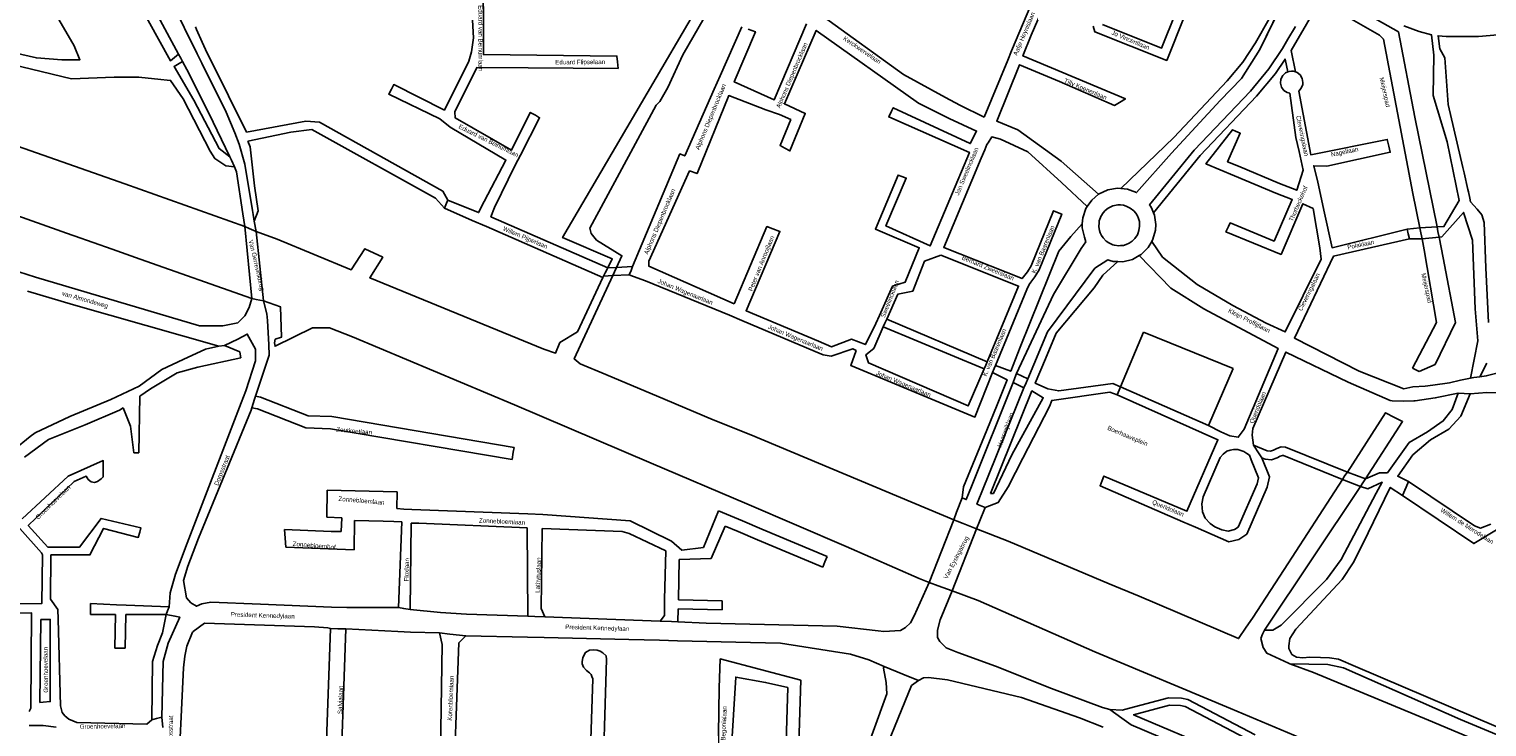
# Model space of a CAD drawing. Header units: metres. Extents: x 89872 to 99175, y 455036 to 468911.
# Tile 141 of 196: x 92018 to 92831, y 467279 to 467668. Entities that reach past the tile are written whole.
import ezdxf

# ---------------------------------------------------------------- set-up
doc = ezdxf.new("R2010")
doc.units = ezdxf.units.M
doc.layers.add('STRNM', color=7, linetype='Continuous')
doc.layers.add('Wegdeel doorgaand', color=1, linetype='Continuous')
doc.layers.add('Waterdeel', color=7, linetype='Continuous', true_color=0x00aaff)
doc.layers.add('Wegdeel', color=7, linetype='Continuous', true_color=0x9a9a9a)

msp = doc.modelspace()

# ---------------------------------------------------------------- linework, layer by layer
at = {"layer": 'Waterdeel', "lineweight": -3}
for p, q in [((92750.84, 467684.36), (92781.89, 467666.93)), ((92771.28, 467665.04), (92747.81, 467678.3)), ((92773.56, 467662.76), (92771.28, 467665.04)), ((92789.84, 467576.77), (92773.56, 467662.76)), ((92781.89, 467666.93), (92790.98, 467619.2)), ((92790.98, 467619.2), (92803.39, 467558)), ((92793.78, 467557.49), (92789.84, 467576.77)), ((92794.35, 467554.73), (92793.78, 467557.49)), ((92803.39, 467558), (92803.89, 467555.5)), ((92795.04, 467551.33), (92794.35, 467554.73)), ((92796.28, 467545.32), (92795.04, 467551.33)), ((92803.89, 467555.5), (92804.53, 467552.35)), ((92804.53, 467552.35), (92806.88, 467540.77)), ((92803.09, 467504.78), (92796.28, 467545.32)), ((92806.88, 467540.77), (92813.7, 467504.78)), ((92789.81, 467479.33), (92803.09, 467504.78)), ((92813.7, 467504.78), (92802.34, 467481.29)), ((92124.1, 467491.58), (92127.24, 467491.96)), ((92127.24, 467491.96), (92135.73, 467488.3)), ((92092.21, 467478.46), (92104.14, 467484.13)), ((92104.14, 467484.13), (92116.65, 467489.79)), ((92136.32, 467485.02), (92112.43, 467479.79)), ((92116.65, 467489.79), (92124.1, 467491.58)), ((92135.73, 467488.3), (92135.97, 467486.99)), ((92135.97, 467486.99), (92136.32, 467485.02)), ((92079.7, 467469.22), (92092.21, 467478.46)), ((92100.86, 467476.67), (92085.96, 467467.73)), ((92112.43, 467479.79), (92100.86, 467476.67)), ((92793.49, 467477.49), (92789.81, 467479.33)), ((92802.34, 467481.29), (92793.49, 467477.49)), ((92063.9, 467461.76), (92079.7, 467469.22)), ((92085.96, 467467.73), (92079.97, 467463.6)), ((92040.96, 467452.22), (92063.9, 467461.76)), ((92079.97, 467463.6), (92079.49, 467432.08)), ((92021.58, 467443.28), (92040.96, 467452.22)), ((92068.67, 467455.8), (92049.6, 467447.75)), ((92070.68, 467457.19), (92068.67, 467455.8)), ((92074.72, 467446.9), (92070.68, 467457.19)), ((92018.86, 467441.1), (92021.58, 467443.28)), ((92049.6, 467447.75), (92029.03, 467439.4)), ((92076.63, 467432.08), (92074.72, 467446.9)), ((92009.66, 467433.74), (92018.86, 467441.1)), ((92029.03, 467439.4), (92015.62, 467429.56)), ((92079.49, 467432.08), (92076.63, 467432.08))]:
    msp.add_line(p, q, dxfattribs=at)
for points in [[(91913.62, 467637.4), (92071.66, 467582.01), (92138.48, 467558.28), (92140.99, 467557.19), (92144.78, 467555.53), (92156.59, 467551.22), (92197.82, 467534.04), (92205.53, 467545.87), (92215.43, 467541.14), (92208.18, 467529.72), (92305.3, 467489.79), (92311.87, 467487.72), (92314.23, 467493.58), (92324.01, 467499.53), (92338.18, 467529.8), (92338.6, 467530.62), (92339.55, 467532.5), (92340.93, 467535.22), (92343.45, 467540.18), (92315.76, 467552.14), (92348.34, 467607.84), (92393.76, 467685.49)], [(92400.2, 467684.36), (92382.78, 467654.05), (92374.45, 467635.86), (92369.91, 467627.91), (92368.01, 467626.01), (92356.39, 467604.53), (92330.9, 467557.44), (92331.66, 467554.41), (92334.69, 467550.62), (92348.82, 467541.97), (92345.81, 467535.46), (92344.66, 467532.96), (92343.7, 467530.86), (92322.29, 467484.43), (92325.57, 467481.74), (92339.85, 467475.72), (92372.93, 467461.76), (92399.78, 467450.43), (92420.64, 467442.09), (92533.87, 467394.67), (92535.89, 467393.88), (92539.08, 467392.63), (92541.85, 467391.54), (92546.6, 467389.68), (92564.29, 467382.75), (92620.62, 467358.9), (92637.31, 467352.04), (92692.74, 467328.48), (92697.03, 467334.75), (92700.49, 467339.81), (92718.07, 467366.96), (92750.73, 467417.25), (92752.08, 467419.33), (92753.39, 467421.35), (92774.69, 467454.39), (92779.66, 467451.81), (92784.16, 467449.47), (92763.47, 467417.46), (92761.99, 467415.22), (92760.68, 467413.23), (92707.12, 467333.15), (92706.04, 467330.9), (92705.09, 467328.52), (92706.52, 467323.43), (92708.56, 467320.31), (92720.58, 467314.74), (92721.35, 467314.38), (92734.53, 467309.57), (92798.74, 467282.96), (92938.79, 467224.03)], [(92734.17, 467270.04), (92688.27, 467289.42), (92612.57, 467321.03), (92547.6, 467349.65), (92533.01, 467355.04), (92525.13, 467357.95), (92520.11, 467359.81), (92514.52, 467361.88), (92473.99, 467379.77), (92418.56, 467403.62), (92365.13, 467426.22), (92288.91, 467458.78), (92198.61, 467496.65), (92185.8, 467501.72), (92176.26, 467501.72), (92155.41, 467491.46), (92155.1, 467493.37), (92155.5, 467495.4), (92158.93, 467496.52), (92158.38, 467513.55), (92148.87, 467516.84), (92144.95, 467517.64), (92142.39, 467518.17), (92080.17, 467540.12), (92064.54, 467545.59), (92043.35, 467552.99), (92042.17, 467553.41), (91994.55, 467570.35)]]:
    msp.add_lwpolyline(points, dxfattribs=at)
at = {"layer": 'Wegdeel'}
for p, q in [((92722.13, 467692.94), (92704.57, 467656.91)), ((92109.98, 467658.71), (92099.71, 467679.53)), ((92702.08, 467660.63), (92709.72, 467674.12)), ((92111.02, 467669.62), (92111.62, 467668.23)), ((92111.62, 467668.23), (92114.71, 467661.14)), ((92111.01, 467656.63), (92109.98, 467658.71)), ((92112, 467654.61), (92111.01, 467656.63)), ((92113.47, 467651.64), (92112, 467654.61)), ((92114.71, 467661.14), (92116.53, 467656.97)), ((92116.53, 467656.97), (92117.9, 467654.25)), ((92704.57, 467656.91), (92694.44, 467640.76)), ((92695.15, 467649.99), (92702.08, 467660.63)), ((92114.59, 467649.38), (92113.47, 467651.64)), ((92128.12, 467621.96), (92114.59, 467649.38)), ((92117.9, 467654.25), (92119.34, 467651.42)), ((92119.34, 467651.42), (92139.55, 467610.97)), ((92686.45, 467639.51), (92695.15, 467649.99)), ((92656.62, 467607.92), (92686.45, 467639.51)), ((92694.44, 467640.76), (92682.54, 467628.51)), ((92132.89, 467610.61), (92128.12, 467621.96)), ((92682.54, 467628.51), (92655.38, 467599.22)), ((92139.55, 467610.97), (92172.55, 467617.05)), ((92172.55, 467617.05), (92180.15, 467616.56)), ((92180.15, 467616.56), (92249.05, 467578.05)), ((92135.38, 467604.22), (92132.89, 467610.61)), ((92164.26, 467610.96), (92140.14, 467605.93)), ((92140.14, 467605.93), (92141.6, 467602.65)), ((92175.98, 467612.39), (92164.26, 467610.96)), ((92244.88, 467574.13), (92175.98, 467612.39)), ((92627.07, 467579.48), (92656.62, 467607.92)), ((92138.52, 467593.04), (92135.38, 467604.22)), ((92141.6, 467602.65), (92143.94, 467581.05)), ((92655.38, 467599.22), (92635.84, 467577.16)), ((92142.76, 467567.29), (92138.52, 467593.04)), ((92143.94, 467581.05), (92146.07, 467567.02)), ((92249.87, 467568.48), (92244.88, 467574.13)), ((92249.05, 467578.05), (92251.76, 467572.97)), ((92630.72, 467579.12), (92627.07, 467579.48)), ((92632.34, 467578.5), (92630.72, 467579.12)), ((92635.84, 467577.16), (92632.34, 467578.5)), ((92143.17, 467564.92), (92142.76, 467567.29)), ((92143.81, 467561.17), (92143.17, 467564.92)), ((92146.07, 467567.02), (92143.81, 467561.17)), ((92251.09, 467571.38), (92249.87, 467568.48)), ((92251.76, 467572.97), (92251.09, 467571.38)), ((92338.6, 467530.62), (92339.55, 467532.5)), ((92339.55, 467532.5), (92340.93, 467535.22)), ((92340.93, 467535.22), (92345.81, 467535.46)), ((92345.81, 467535.46), (92354.8, 467535.9)), ((92353.92, 467533.8), (92352.87, 467531.3)), ((92354.8, 467535.9), (92353.92, 467533.8)), ((92343.7, 467530.86), (92338.6, 467530.62)), ((92352.87, 467531.3), (92343.7, 467530.86)), ((92494.58, 467502.25), (92495.5, 467504.3)), ((92550.9, 467478.81), (92494.58, 467502.25)), ((92495.5, 467504.3), (92496.54, 467506.6)), ((92496.54, 467506.6), (92552.56, 467482.81)), ((92626.88, 467468.89), (92639.68, 467499.42)), ((92639.68, 467499.42), (92689.67, 467479.06)), ((92551.82, 467481.03), (92550.9, 467478.81)), ((92552.56, 467482.81), (92551.82, 467481.03)), ((92689.67, 467479.06), (92675.99, 467447.24)), ((92675.99, 467447.24), (92626.88, 467468.89)), ((92142.44, 467457.19), (92143.99, 467461.91)), ((92143.99, 467461.91), (92144.57, 467463.67)), ((92144.57, 467463.67), (92147.21, 467463.16)), ((92147.21, 467463.16), (92173.91, 467452.71)), ((92145.59, 467456.67), (92142.44, 467457.19)), ((92172.52, 467445.97), (92145.59, 467456.67)), ((92173.91, 467452.71), (92187.05, 467452.27)), ((92187.05, 467452.27), (92288.69, 467435.05)), ((92186.37, 467445.51), (92172.52, 467445.97)), ((92287.56, 467428.37), (92186.37, 467445.51)), ((92288.69, 467435.05), (92288.24, 467432.37)), ((92288.24, 467432.37), (92287.56, 467428.37)), ((92672.97, 467407.52), (92682.41, 467429.4)), ((92682.41, 467429.4), (92684.07, 467431.35)), ((92684.07, 467431.35), (92686.18, 467433.03)), ((92686.18, 467433.03), (92688.12, 467433.45)), ((92688.12, 467433.45), (92689.91, 467433.84)), ((92689.91, 467433.84), (92692.38, 467433.86)), ((92692.38, 467433.86), (92695.65, 467432.88)), ((92695.65, 467432.88), (92697.28, 467431.76)), ((92697.28, 467431.76), (92698.74, 467430.76)), ((92698.74, 467430.76), (92699.78, 467428.18)), ((92699.78, 467428.18), (92703.82, 467418.17)), ((92184.31, 467396.16), (92184.45, 467411.29)), ((92184.45, 467411.29), (92223.43, 467410.33)), ((92703.13, 467414.68), (92692.59, 467390.61)), ((92703.82, 467418.17), (92703.13, 467414.68)), ((92223.43, 467410.33), (92223.38, 467400.93)), ((92672.16, 467403.51), (92672.97, 467407.52)), ((92672.62, 467399.16), (92672.16, 467403.51)), ((92192.65, 467395.87), (92184.31, 467396.16)), ((92192.35, 467388.11), (92192.65, 467395.87)), ((92199.8, 467394.38), (92199.5, 467377.98)), ((92215.66, 467393.87), (92199.8, 467394.38)), ((92223.38, 467400.93), (92227.22, 467400.64)), ((92227.22, 467400.64), (92231.69, 467400.46)), ((92231.69, 467400.46), (92296.41, 467397.95)), ((92296.41, 467397.95), (92304.75, 467397.57)), ((92304.75, 467397.57), (92353.35, 467394.09)), ((92394.41, 467379.17), (92402.66, 467399.66)), ((92402.66, 467399.66), (92416.01, 467394.05)), ((92674.17, 467395.59), (92672.62, 467399.16)), ((92676.92, 467392.66), (92674.17, 467395.59)), ((92161.06, 467384.41), (92160.76, 467389.31)), ((92160.76, 467389.31), (92186.69, 467388.11)), ((92186.69, 467388.11), (92192.35, 467388.11)), ((92221.67, 467393.68), (92215.66, 467393.87)), ((92226.05, 467393.55), (92221.67, 467393.68)), ((92224.21, 467345.72), (92226.05, 467393.55)), ((92231.39, 467392.89), (92230.83, 467344.62)), ((92235.57, 467392.89), (92231.39, 467392.89)), ((92296.06, 467390.21), (92235.57, 467392.89)), ((92296.37, 467340.97), (92296.06, 467390.21)), ((92304.41, 467389.86), (92303.82, 467345.18)), ((92348.91, 467388.14), (92304.41, 467389.86)), ((92352.89, 467387.07), (92348.91, 467388.14)), ((92373.4, 467377.33), (92352.89, 467387.07)), ((92353.35, 467394.09), (92376.43, 467382.8)), ((92406.45, 467391.2), (92398.6, 467373.04)), ((92413.61, 467388.19), (92406.45, 467391.2)), ((92424.5, 467383.61), (92413.61, 467388.19)), ((92416.01, 467394.05), (92426.9, 467389.47)), ((92426.9, 467389.47), (92463.29, 467374.17)), ((92679.52, 467390.73), (92676.92, 467392.66)), ((92683.39, 467389.13), (92679.52, 467390.73)), ((92686.96, 467388.41), (92683.39, 467389.13)), ((92690.5, 467389.21), (92686.96, 467388.41)), ((92692.59, 467390.61), (92690.5, 467389.21)), ((92161.36, 467379.47), (92161.06, 467384.41)), ((92199.5, 467377.98), (92161.36, 467379.47)), ((92376.43, 467382.8), (92382.29, 467377.82)), ((92382.29, 467377.82), (92394.41, 467379.17)), ((92460.84, 467368.33), (92424.5, 467383.61)), ((92372.58, 467350.32), (92373.4, 467377.33)), ((92380.71, 467372.61), (92380.31, 467350.11)), ((92398.6, 467373.04), (92380.71, 467372.61)), ((92462.07, 467371.27), (92460.84, 467368.33)), ((92463.29, 467374.17), (92462.07, 467371.27)), ((92052.43, 467344.64), (92052.43, 467347.95)), ((92052.43, 467347.95), (92066.95, 467347.34)), ((92066.95, 467347.34), (92072.32, 467347.11)), ((92072.32, 467347.11), (92096.29, 467346.09)), ((92096.29, 467346.09), (92095.46, 467343.93)), ((92227.2, 467345.22), (92224.21, 467345.72)), ((92372.62, 467345.3), (92372.58, 467350.32)), ((92380.31, 467350.11), (92404.81, 467349.46)), ((92404.74, 467346.95), (92404.68, 467344.44)), ((92404.81, 467349.46), (92404.74, 467346.95)), ((92052.43, 467341.93), (92052.43, 467344.64)), ((92066.37, 467341.93), (92052.43, 467341.93)), ((92066.03, 467323.16), (92066.37, 467341.93)), ((92072.12, 467341.93), (92071.78, 467323.16)), ((92094.68, 467341.89), (92072.12, 467341.93)), ((92092.55, 467331.63), (92094.68, 467341.89)), ((92095.46, 467343.93), (92094.68, 467341.89)), ((92094.68, 467341.89), (92099.52, 467340.99)), ((92102.26, 467340.48), (92095.85, 467325.93)), ((92099.52, 467340.99), (92102.26, 467340.48)), ((92230.83, 467344.62), (92227.2, 467345.22)), ((92300.3, 467340.84), (92296.37, 467340.97)), ((92305.76, 467340.64), (92300.3, 467340.84)), ((92303.82, 467345.18), (92305.76, 467340.64)), ((92370.16, 467338.18), (92372.66, 467341.3)), ((92376.57, 467337.92), (92370.16, 467338.18)), ((92372.66, 467341.3), (92372.62, 467345.3)), ((92380.1, 467337.78), (92376.57, 467337.92)), ((92380.23, 467345.1), (92380.1, 467337.78)), ((92404.68, 467344.44), (92380.23, 467345.1)), ((92089.77, 467324.66), (92092.55, 467331.63)), ((92068.91, 467323.16), (92066.03, 467323.16)), ((92071.78, 467323.16), (92068.91, 467323.16)), ((92087.08, 467315.74), (92089.77, 467324.66)), ((92095.85, 467325.93), (92092.93, 467315.58)), ((92086.66, 467283.17), (92087.08, 467315.74)), ((92092.93, 467315.58), (92092.26, 467284.63)), ((92089.21, 467283.84), (92086.66, 467283.17)), ((92092.26, 467284.63), (92089.21, 467283.84))]:
    msp.add_line(p, q, dxfattribs=at)
for points in [[(91945.92, 467669.66), (92022.32, 467652.26), (92036.53, 467651.25), (92046.56, 467651.25), (92043.38, 467659.01), (92026.29, 467688.55), (92021.68, 467696.53), (92054.17, 467713.94), (92052, 467718.98), (92045.8, 467730.34), (92028.1, 467760.92), (92026.19, 467764.21), (92024.55, 467772.18), (92011.54, 467796.55), (92056.78, 467873.95), (92057.99, 467873.1), (92058.81, 467872.52), (92057.41, 467868.91), (92059.24, 467865.44), (92022.9, 467804.26), (92019.3, 467804.35), (92015.11, 467797.28)], [(92271.5, 467708.29), (92271.57, 467654.13), (92346.05, 467653.29), (92346.35, 467650.2), (92346.72, 467646.4), (92296.49, 467646.79), (92268.01, 467647.02), (92255.75, 467622.25), (92255.93, 467618.82), (92287.26, 467600.83), (92297.68, 467621.92), (92300.59, 467620.29), (92302.95, 467618.97), (92292.29, 467598.13), (92289.34, 467592.49), (92277.7, 467568.85), (92275.75, 467563.7), (92340.93, 467535.22), (92339.55, 467532.5), (92338.6, 467530.62), (92338.18, 467529.8), (92273.26, 467558.37), (92265.42, 467561.67), (92249.87, 467568.48), (92251.09, 467571.38), (92251.76, 467572.97), (92268.91, 467566), (92271.93, 467572.16), (92284.19, 467595.31), (92252.99, 467613.76), (92247.31, 467618.29), (92218.83, 467632.11), (92220.29, 467634.94), (92221.56, 467637.41), (92249.87, 467623.23), (92263.47, 467650.57), (92264.95, 467655.72), (92266.15, 467663.52), (92265.02, 467683.22)], [(92073.14, 467694.14), (92097.05, 467650.75), (92101.57, 467654.39), (92102.82, 467652.22), (92103.88, 467650.39), (92099.09, 467647.55), (92110.15, 467628.67), (92124.16, 467601.77), (92130.23, 467597.12), (92131.08, 467595.2), (92132.71, 467591.51), (92127.93, 467592.06), (92121.8, 467596.14), (92119.23, 467600.25), (92104.09, 467629.42), (92097.12, 467639.73), (92095.18, 467639.92), (92091.76, 467640.27), (92079.49, 467641.53), (92065.65, 467641.53), (92041.89, 467640.69), (91946.41, 467663.65)], [(92739.15, 467686.09), (92722.14, 467656.39), (92724.56, 467644.46), (92723.25, 467644.89), (92722.32, 467644.85), (92721.02, 467644.8), (92720.29, 467644.49), (92718.66, 467651.66), (92713.24, 467643.59), (92702.7, 467630.88), (92671.28, 467597.88), (92645.24, 467565.95), (92644.11, 467568.61), (92643.69, 467569.59), (92643.1, 467570.34), (92667.95, 467600.82), (92699.38, 467633.83), (92709.68, 467646.26), (92717.32, 467657.62), (92720.28, 467662.7), (92724.41, 467669.77)], [(92582.71, 467677.91), (92577.03, 467665.03), (92572.48, 467653.44), (92629.65, 467629.39), (92626.41, 467627.49), (92623.58, 467625.82), (92592.78, 467639.23), (92570.54, 467648.51), (92557.88, 467616.97), (92569.72, 467612.21), (92593.86, 467594.74), (92614.65, 467576.22), (92610.81, 467572.95), (92608.29, 467569.34), (92594.07, 467582.82), (92575.14, 467599.87), (92559.99, 467607.07), (92555.1, 467608.26), (92553.02, 467604.99), (92552.42, 467604.04), (92551.14, 467601.08), (92549.11, 467596.39), (92528.3, 467546.54), (92571.98, 467529.21), (92575.03, 467533.05), (92577.09, 467536.34), (92589.43, 467567.06), (92591.78, 467566.12), (92594.12, 467565.17), (92581.62, 467534.03), (92579.17, 467530.12), (92576.9, 467527.26), (92575.86, 467525.95), (92574.71, 467523.18), (92557.22, 467480.84), (92556.47, 467479.04), (92555.57, 467476.85), (92545.66, 467451.98), (92476.5, 467480.69), (92479.41, 467489.1), (92477.54, 467490.1), (92465.56, 467485.93), (92461.13, 467486.64), (92456.6, 467488.5), (92415.8, 467505.82), (92408.88, 467508.84), (92361.95, 467527.89), (92355.37, 467530.36), (92352.87, 467531.3), (92353.92, 467533.8), (92354.8, 467535.9), (92381.22, 467598.76), (92383.92, 467597.6), (92400.36, 467634.81), (92403.69, 467642.34), (92415.72, 467669.58)], [(92419.25, 467668.35), (92423.3, 467666.93), (92411.49, 467638.89), (92433.69, 467628.89), (92451.71, 467671.31)], [(92662.64, 467675.59), (92652.7, 467650.92), (92612.56, 467666.89), (92611.65, 467669.96)], [(92616.91, 467670.86), (92649.76, 467657.78), (92657.73, 467677.57)], [(92831.22, 467482.13), (92827.27, 467474.42), (92823.99, 467473.99), (92822.07, 467473.74), (92826.19, 467494.55), (92824.68, 467512.36), (92823.16, 467550.62), (92818.12, 467566.14), (92806.12, 467552.52), (92804.53, 467552.35), (92795.04, 467551.33), (92788.07, 467551.4), (92787.39, 467554.18), (92786.78, 467556.7), (92793.78, 467557.49), (92803.39, 467558), (92807.26, 467558.2), (92815.78, 467572.77), (92809.15, 467605.56), (92801.2, 467631.32), (92801.7, 467653.86), (92800.4, 467665.09), (92793.4, 467666.97), (92784.93, 467670.28)], [(92841.6, 467665.51), (92826.62, 467664.29), (92808.55, 467664.24), (92803.97, 467664.67), (92804.93, 467657.34), (92807.71, 467652.37), (92809.61, 467626.23), (92817.86, 467591.16), (92818.52, 467588.19), (92820.57, 467578.96), (92820.88, 467577.57), (92821.66, 467574.09), (92822.12, 467572.05), (92825.75, 467567.86), (92828.45, 467564.74), (92829.7, 467560.49), (92830.63, 467535.19), (92832.18, 467504.7)], [(92841.79, 467465.23), (92831.12, 467465.72), (92821.8, 467464.97), (92818.47, 467465.15), (92815.13, 467465.33), (92802.44, 467462.65), (92791.16, 467461.06), (92790.46, 467461.03), (92784.91, 467460.82), (92778.39, 467460.97), (92777.34, 467461.22), (92753.87, 467471.44), (92719.13, 467488.2), (92700.72, 467445.69), (92700.36, 467441.82), (92700.98, 467436.35), (92704.14, 467431.57), (92705.7, 467429.21), (92709.92, 467418.75), (92708.77, 467412.91), (92697.29, 467386.68), (92692.86, 467383.72), (92687.33, 467382.47), (92668.68, 467390.56), (92661.56, 467393.65), (92615.5, 467413.65), (92616.65, 467416.56), (92617.67, 467419.12), (92663.91, 467399.45), (92681.19, 467439.35), (92624.99, 467464.31), (92626.1, 467466.99), (92626.88, 467468.89), (92675.99, 467447.24), (92682.89, 467443.82), (92687.82, 467441.59), (92692.58, 467440.77), (92695.82, 467445.18), (92714.73, 467490.32), (92673.28, 467512.43), (92654.87, 467523.94), (92637.31, 467542.06), (92638.34, 467542.63), (92640.72, 467544.97), (92642.25, 467546.48), (92644.29, 467549.98), (92650.37, 467541.19), (92669.55, 467525.92), (92689.61, 467514.21), (92708.05, 467504.4), (92718.75, 467499.48), (92738.85, 467540.15), (92737.96, 467546.45), (92734.24, 467568.25), (92728.57, 467570.97), (92716.46, 467542.67), (92685.65, 467555.25), (92687.05, 467558.27), (92687.99, 467560.31), (92712.51, 467550.13), (92722.62, 467573.25), (92713.43, 467576.88), (92690.46, 467586.48), (92674.49, 467593.28), (92689.34, 467612.26), (92691.02, 467611.49), (92693.63, 467610.29), (92686.62, 467594.3), (92692.64, 467591.91), (92715.6, 467582.31), (92725.18, 467578.52), (92728.8, 467589.64), (92726.44, 467600.12), (92724.71, 467607.83), (92721.31, 467632.59), (92719.82, 467632.95), (92717.98, 467634.21), (92716.69, 467636.03), (92716.13, 467638.19), (92716.35, 467640.41), (92717.34, 467642.41), (92718.97, 467643.94), (92720.29, 467644.49), (92721.02, 467644.8), (92722.32, 467644.85), (92723.25, 467644.89), (92724.56, 467644.46), (92725.37, 467644.19), (92727.11, 467642.79), (92728.25, 467640.87), (92728.65, 467638.68), (92728.52, 467637.41), (92727.69, 467635.34), (92726.25, 467633.77), (92732.95, 467598.28), (92775.6, 467606.86), (92776.52, 467603), (92777.32, 467599.65), (92741.98, 467592.01), (92734.66, 467592.15), (92736.99, 467582.95), (92739.01, 467573.56), (92740.33, 467567.44), (92744.86, 467546.4), (92786.78, 467556.7), (92787.39, 467554.18), (92788.07, 467551.4), (92745.72, 467541.74), (92723.9, 467496.05), (92759.93, 467477.51), (92784.91, 467467.8), (92789.94, 467468.91), (92796.8, 467469.15), (92801.04, 467469.76), (92810.41, 467471.11), (92816.54, 467472.58), (92822.07, 467473.74), (92823.99, 467473.99), (92827.27, 467474.42), (92830.88, 467474.91), (92842.03, 467477.73)], [(92896.46, 467249.95), (92816.55, 467283.33), (92751.28, 467312.05), (92742.42, 467313.92), (92721.35, 467314.38), (92720.58, 467314.74), (92708.56, 467320.31), (92706.52, 467323.43), (92705.09, 467328.52), (92706.04, 467330.9), (92707.12, 467333.15), (92711.77, 467333.15), (92716.54, 467335.93), (92741.84, 467361.41), (92749.96, 467372.52), (92769.52, 467409.58), (92772.88, 467415.65), (92764.76, 467411.91), (92760.68, 467413.23), (92750.73, 467417.25), (92717.77, 467430.54), (92717.18, 467430.6), (92716.01, 467430.18), (92714.24, 467429.17), (92711.06, 467428.09), (92707.52, 467428.45), (92705.7, 467429.21), (92704.14, 467431.57), (92700.98, 467436.35), (92708.7, 467433.15), (92710.51, 467432.97), (92712.27, 467433.56), (92714, 467434.54), (92716.55, 467435.47), (92718.92, 467435.25), (92753.39, 467421.35), (92763.47, 467417.46), (92771.4, 467420.98), (92775.75, 467420.97), (92787.95, 467437.73), (92798.17, 467443.79), (92806.88, 467449.85), (92811.8, 467456.29), (92815.13, 467465.33), (92818.47, 467465.15), (92821.8, 467464.97), (92816.72, 467452.5), (92809.91, 467445.3), (92799.68, 467439.24), (92789.84, 467430.91), (92781.53, 467418.96), (92787.55, 467416.04), (92786.18, 467412.89), (92784.21, 467408.34), (92777.36, 467412.76), (92761.89, 467380.86), (92756.64, 467370.67), (92750.43, 467361.41), (92724.66, 467333.62), (92721.32, 467328.52), (92720.84, 467324.43), (92720.84, 467322.96), (92722.4, 467319.65), (92725.03, 467318.17), (92728.59, 467317.65), (92732.47, 467318.1), (92738.48, 467317.97), (92743.46, 467317.65), (92748.44, 467316.88), (92757.89, 467312.86), (92850.33, 467273.53)], [(92014.4, 467395.19), (92039.99, 467419.11), (92059.56, 467427.68), (92059.56, 467418.65), (92058.37, 467417.49), (92056.31, 467416.04), (92054.79, 467415.41), (92052.88, 467415.87), (92051.21, 467417.26), (92050.01, 467419.11), (92043.33, 467416.1), (92017.79, 467391.56), (92028.77, 467379.52), (92046.43, 467379.52), (92058.37, 467395.49), (92080.56, 467390.17), (92079.91, 467387.72), (92079.13, 467384.84), (92059.8, 467389.93), (92052.16, 467375.11), (92030.44, 467375.11), (92030.21, 467350.34), (92034.29, 467344.71), (92034.43, 467339.29), (92035.72, 467290.99), (92036.68, 467287.28), (92038.11, 467285.43), (92040.49, 467283.58), (92044.79, 467281.72), (92083.96, 467280.68), (92086.66, 467283.17), (92089.21, 467283.84), (92092.26, 467284.63), (92092.76, 467278.8)], [(92845.52, 467394.53), (92823.98, 467381.4), (92784.21, 467408.34), (92786.18, 467412.89), (92787.55, 467416.04), (92824.26, 467391.38), (92827.57, 467390.03), (92833.38, 467392.26)], [(91984.93, 467347.86), (92025.42, 467348.02), (92025.67, 467375.16), (92025.07, 467376.26), (92013.02, 467389.93)], [(92018.2, 467287.75), (92019.16, 467289.6), (92019.64, 467342.73), (91999.25, 467342.6)], [(92183.41, 467250.65), (92186.4, 467334.09), (92190.36, 467333.97), (92194.9, 467333.83), (92191.38, 467232.66)], [(92247.2, 467230.37), (92248.68, 467325.22), (92247.13, 467331.62), (92252.9, 467330.97), (92261.78, 467329.98), (92257.92, 467326.11), (92254.44, 467229.76)], [(92331.2, 467260.96), (92332.69, 467305.92), (92332.08, 467307.37), (92331.6, 467308.34), (92330.75, 467309.43), (92329.17, 467310.65), (92327.48, 467312.47), (92326.63, 467314.29), (92326.63, 467315.74), (92326.99, 467317.8), (92327.72, 467319.38), (92328.57, 467320.71), (92329.54, 467321.32), (92330.75, 467322.05), (92333.05, 467322.17), (92334.99, 467322.05), (92336.69, 467321.44), (92338.27, 467320.47), (92339.97, 467318.77), (92340.21, 467316.71), (92337.78, 467236.06)], [(92401.93, 467223.47), (92403.05, 467300.99), (92403.65, 467317.15), (92448.6, 467305.25), (92445.95, 467222.61)], [(92480.67, 467253.57), (92496.64, 467297.7), (92496.28, 467303.86), (92494.79, 467311.91), (92495.08, 467312.95), (92505.54, 467308.62), (92514.19, 467305.04), (92510.35, 467302.24), (92489.63, 467251.75)], [(92696.16, 467253.36), (92632.86, 467280.43), (92627.65, 467284.09), (92620.92, 467288.82), (92627.81, 467288.6), (92631.84, 467289.66), (92653.74, 467295.43), (92660.9, 467295.22), (92664.38, 467294.47), (92702.05, 467274.73)], [(92033.33, 467278.95), (92026.17, 467279.88), (92018.21, 467279.92)]]:
    msp.add_lwpolyline(points, dxfattribs=at)
for points in [[(92550.89, 467619.3), (92537.27, 467626.01), (92529.32, 467630.18), (92505.85, 467643.06), (92461.11, 467675.31), (92455.57, 467678.67), (92449.59, 467682.71), (92474.76, 467741.26), (92527.71, 467717.48), (92523, 467705.67), (92576.91, 467681.75), (92566.07, 467656.19), (92564.12, 467651.04)], [(92411.51, 467515.13), (92363.85, 467536.23), (92363.85, 467538.88), (92386.57, 467589.27), (92390.73, 467587.75), (92408.39, 467631.26), (92429.03, 467623.4), (92436.63, 467620.82), (92443.01, 467617.88), (92437, 467603.41), (92439.78, 467601.93), (92442.52, 467600.47), (92451.1, 467621.31), (92439.45, 467626.71), (92457.23, 467667.63), (92514.18, 467627.15), (92531.37, 467618.46), (92546.63, 467611.53), (92543.07, 467604.56), (92500.16, 467624.5), (92499.18, 467622.51), (92497.65, 467619.41), (92542.65, 467599.59), (92520.83, 467547.48), (92496.07, 467558.64), (92507.39, 467585.28), (92505.03, 467586.16), (92502.82, 467586.99), (92490.19, 467556.84), (92514.68, 467546.4), (92506.87, 467527.22), (92499.73, 467525.07), (92492.45, 467508.64), (92490.41, 467504.2), (92484.64, 467492.41), (92476.83, 467495.43), (92465.74, 467491.17), (92458.42, 467494.38), (92418.11, 467511.32), (92436.93, 467555.55), (92432.92, 467557.03), (92429.73, 467558.2)], [(92626.88, 467468.89), (92626.1, 467466.99), (92624.99, 467464.31), (92621.01, 467465.87), (92588.55, 467461.27), (92587.26, 467457.8), (92572.43, 467429.12), (92564.16, 467413.1), (92558.75, 467404.42), (92551.46, 467401.64), (92549.48, 467402.35), (92546.83, 467403.44), (92547.52, 467405.19), (92549.89, 467411.14), (92573, 467468.26), (92570.08, 467469.72), (92567.11, 467471.21), (92543.79, 467413.3), (92542.46, 467410.02), (92540.84, 467406), (92538.59, 467406.98), (92539.33, 467413.03), (92552.36, 467444.63), (92558.09, 467458.88), (92563.68, 467472.8), (92555.57, 467476.85), (92556.47, 467479.04), (92557.22, 467480.84), (92565.64, 467477.58), (92570.99, 467490.95), (92592.56, 467544.56), (92599.19, 467552.7), (92605.6, 467559.81), (92605.47, 467557.61), (92606.85, 467552.4), (92607.58, 467549.68), (92604.87, 467545.95), (92589.43, 467520.38), (92568.83, 467476.23), (92572.1, 467474.72), (92575.2, 467473.29), (92586.12, 467499.48), (92612.55, 467535.03), (92619.9, 467539.63), (92620.87, 467539.34), (92622.71, 467538.78), (92625.38, 467538.71), (92617.03, 467531.21), (92612.25, 467524.1), (92591.04, 467498.72), (92585.08, 467484.47), (92579.37, 467470.84), (92586.37, 467467.82), (92592.48, 467466.55), (92622.62, 467470.67)], [(92526.6, 467542.27), (92570.01, 467525.05), (92552.56, 467482.81), (92551.82, 467481.03), (92550.9, 467478.81), (92542, 467458.19), (92486.42, 467482.18), (92484.87, 467486.73), (92489.26, 467490.28), (92494.58, 467502.25), (92495.5, 467504.3), (92496.54, 467506.6), (92502.75, 467520.63), (92511.13, 467522.24), (92517.55, 467538.9)], [(92554.45, 467409.3), (92577.53, 467466.55), (92583.77, 467462.75), (92566.31, 467430.92), (92556.01, 467409.36)], [(92686.96, 467388.41), (92683.39, 467389.13), (92679.52, 467390.73), (92676.92, 467392.66), (92674.17, 467395.59), (92672.62, 467399.16), (92672.16, 467403.51), (92672.97, 467407.52), (92682.41, 467429.4), (92684.07, 467431.35), (92686.18, 467433.03), (92688.12, 467433.45), (92689.91, 467433.84), (92692.38, 467433.86), (92695.65, 467432.88), (92697.28, 467431.76), (92698.74, 467430.76), (92699.78, 467428.18), (92703.82, 467418.17), (92703.13, 467414.68), (92692.59, 467390.61), (92690.5, 467389.21)], [(92024.74, 467339.15), (92029.99, 467339.15), (92029.99, 467293.3), (92026.17, 467292.99), (92024.27, 467292.84)], [(92438.96, 467222.25), (92407.09, 467222.98), (92412.3, 467307.01), (92428.99, 467304.03), (92441.31, 467301.09)], [(92879.5, 467180.79), (92777.44, 467223.45), (92697.3, 467259.08), (92634.19, 467285.98), (92654.22, 467291.26), (92660.39, 467291.08), (92662.95, 467290.53), (92700.12, 467271.05), (92705.27, 467267.99), (92710.51, 467266.21), (92715.64, 467265.74), (92720.73, 467264.71), (92728.55, 467261.85), (92848.31, 467211.3), (92873.35, 467187.33)]]:
    msp.add_lwpolyline(points, close=True, dxfattribs=at)
at = {"layer": 'Wegdeel doorgaand'}
for points in [[(92007.86, 467534.53), (92021.88, 467530.05), (92113.29, 467502.9), (92126.19, 467502.87), (92134.63, 467504.62), (92135.16, 467505.16), (92138.5, 467508.5), (92140.96, 467513.07), (92142.39, 467518.17), (92138.48, 467558.28), (92137.43, 467565.25), (92133.87, 467588.76), (92132.71, 467591.51), (92131.08, 467595.2), (92130.23, 467597.12), (92118.48, 467621.47), (92106.16, 467645.75), (92103.88, 467650.39), (92102.82, 467652.22), (92101.57, 467654.39), (92078.64, 467696.92)], [(92722.13, 467692.94), (92704.57, 467656.91), (92694.44, 467640.76), (92682.54, 467628.51), (92655.38, 467599.22), (92635.84, 467577.16), (92632.34, 467578.5), (92630.72, 467579.12), (92627.07, 467579.48), (92625.26, 467579.66), (92619.84, 467578.73), (92614.65, 467576.22), (92610.81, 467572.95), (92608.29, 467569.34), (92607.59, 467568.3), (92605.81, 467563.1), (92605.6, 467559.81), (92605.47, 467557.61), (92606.85, 467552.4), (92607.58, 467549.68), (92604.87, 467545.95), (92589.43, 467520.38), (92568.83, 467476.23), (92568.02, 467473.87), (92567.11, 467471.21), (92543.79, 467413.3), (92542.46, 467410.02), (92540.84, 467406), (92538.59, 467406.98), (92535.44, 467398.98), (92533.87, 467394.67), (92520.11, 467359.81), (92511.77, 467341.05), (92509.7, 467337.22), (92507.02, 467334.69), (92504.18, 467332.93), (92494.85, 467332.36), (92491.71, 467332.72), (92468.92, 467335.34), (92395.9, 467337.13), (92380.1, 467337.78), (92376.57, 467337.92), (92370.16, 467338.18), (92305.76, 467340.64), (92300.3, 467340.84), (92296.37, 467340.97), (92262.18, 467342.1), (92247.59, 467342.95), (92230.83, 467344.62), (92227.2, 467345.22), (92224.21, 467345.72), (92195.36, 467345.71), (92186.88, 467346.05), (92147.35, 467347.66), (92119.63, 467348.76), (92114.58, 467347.87), (92111.62, 467346.46), (92108.43, 467348.42), (92106.1, 467351.12), (92104.26, 467360.93), (92106.71, 467368.78), (92112.78, 467384.54), (92141.99, 467455.8), (92142.44, 467457.19), (92143.99, 467461.91), (92144.57, 467463.67), (92152.12, 467486.51), (92151.85, 467492.29), (92151.23, 467505.89), (92150.74, 467509.57), (92148.87, 467516.84), (92144.78, 467555.53), (92143.81, 467561.17), (92143.17, 467564.92), (92142.76, 467567.29), (92138.52, 467593.04), (92135.38, 467604.22), (92132.89, 467610.61), (92128.12, 467621.96), (92114.59, 467649.38), (92113.47, 467651.64), (92112, 467654.61), (92111.01, 467656.63), (92109.98, 467658.71), (92099.71, 467679.53)], [(92724.41, 467669.77), (92720.28, 467662.7), (92717.32, 467657.62), (92709.68, 467646.26), (92699.38, 467633.83), (92667.95, 467600.82), (92643.1, 467570.34), (92643.69, 467569.59), (92644.11, 467568.61), (92645.24, 467565.95), (92645.84, 467564.54), (92646.53, 467559.42), (92646.33, 467556.22), (92645.01, 467551.23), (92644.29, 467549.98), (92642.25, 467546.48), (92640.72, 467544.97), (92638.34, 467542.63), (92637.31, 467542.06), (92633.54, 467539.95), (92628.2, 467538.63), (92625.38, 467538.71), (92622.71, 467538.78), (92620.87, 467539.34), (92619.9, 467539.63), (92612.55, 467535.03), (92586.12, 467499.48), (92575.2, 467473.29), (92574.2, 467471.02), (92573, 467468.26), (92549.89, 467411.14), (92547.52, 467405.19), (92546.83, 467403.44), (92549.48, 467402.35), (92551.46, 467401.64), (92548.26, 467393.7), (92546.6, 467389.68), (92533.01, 467355.04), (92526.41, 467338.99), (92524.87, 467333.16), (92524.8, 467329.1), (92526.18, 467326.8), (92529.7, 467323.27), (92536.2, 467320.65), (92557.16, 467313.13), (92588.38, 467300.59), (92616.87, 467290), (92620.92, 467288.82), (92627.65, 467284.09), (92632.86, 467280.43), (92696.16, 467253.36)], [(92092.76, 467278.8), (92092.26, 467284.63), (92092.93, 467315.58), (92095.85, 467325.93), (92102.26, 467340.48), (92099.52, 467340.99), (92094.68, 467341.89), (92095.46, 467343.93), (92096.29, 467346.09), (92096.82, 467353.97), (92099.93, 467364.31), (92106.31, 467381.72), (92136.47, 467459.99), (92139.03, 467466.66), (92144.42, 467483.33), (92144.57, 467489.86), (92139.91, 467498.29), (92134.63, 467495.48), (92127.24, 467491.96), (92124.1, 467491.58), (92043.04, 467514.54), (92017.41, 467522.29)], [(92617.21, 467279.06), (92603.99, 467284.3), (92571.74, 467295.58), (92530.38, 467305.38), (92519.79, 467306.75), (92517.05, 467306.63), (92514.19, 467305.04), (92505.54, 467308.62), (92495.08, 467312.95), (92486.51, 467316.55), (92476.37, 467319.83), (92437.33, 467325.8), (92420.62, 467326.23), (92379.83, 467327.28), (92369.89, 467327.53), (92352.68, 467327.97), (92305.51, 467329.06), (92296.12, 467329.26), (92261.78, 467329.98), (92252.9, 467330.97), (92247.13, 467331.62), (92230.95, 467332.11), (92223.96, 467332.48), (92194.9, 467333.83), (92190.36, 467333.97), (92186.4, 467334.09), (92184.9, 467334.44), (92177.45, 467335.04), (92116.06, 467337.12), (92109.76, 467332.38), (92109.3, 467332.04), (92106.14, 467324.3), (92105.08, 467318.67), (92104.26, 467312.18), (92103, 467284.79), (92102.48, 467273.34)]]:
    msp.add_lwpolyline(points, dxfattribs=at)
msp.add_lwpolyline([(92625.97, 467547.53), (92623.46, 467547.86), (92622.65, 467548.12), (92620.35, 467549.13), (92618.97, 467550.1), (92617.21, 467551.9), (92616.27, 467553.3), (92615.54, 467554.82), (92615.19, 467555.98), (92614.8, 467558.1), (92614.91, 467560.52), (92615.05, 467561.45), (92615.68, 467563.27), (92615.88, 467563.83), (92617.21, 467565.98), (92618.34, 467567.22), (92619.98, 467568.48), (92621.09, 467569.15), (92622.65, 467569.78), (92625.36, 467570.3), (92626.81, 467570.33), (92628.48, 467570.11), (92630.1, 467569.65), (92632.36, 467568.52), (92634.32, 467566.93), (92635.4, 467565.64), (92636.29, 467564.21), (92636.96, 467562.66), (92637.39, 467561.03), (92637.52, 467559.31), (92637.57, 467558.52), (92637.2, 467556.02), (92636.5, 467554.19), (92636.29, 467553.67), (92634.88, 467551.57), (92633.37, 467550.1), (92631.63, 467548.92), (92630.1, 467548.23), (92628.48, 467547.77), (92626.96, 467547.63)], close=True, dxfattribs=at)

# ---------------------------------------------------------------- texts
at = {"layer": 'STRNM'}
for s, rotation, p in [('Eduard van Beinumlaan', 270.11459, (92268.8, 467681.73)), ('Aafje Heynislaan', 67.04964, (92569.21, 467653.35)), ('Kerckwervelaan', 325.88094, (92471.95, 467662.54)), ('Jo Vincentlaan', 337.17746, (92621.58, 467665.51)), ('Alphons Diepenbrocklaan', 66.92178, (92437.03, 467623.99)), ('Eduard Flipselaan', 0.28648, (92311.64, 467648.71)), ('Alphons Diepenbrocklaan', 67.53882, (92391.95, 467600.82)), ('Tilly Koenenlaan', 337.04964, (92595.13, 467638.76)), ('Meijerspad', 282.35483, (92771.34, 467641.17)), ('Eduard van Beinumlaan', 333.58863, (92257.47, 467613.18)), ('Cleveringalaan', 281.71453, (92724.79, 467619.88)), ('Jan Sweelincklaan', 67.17746, (92536.68, 467575.41)), ('Nagellaan', 12.00671, (92744.52, 467597.13)), ('Thorbeckehof', 66.43293, (92722.94, 467560.85)), ('Alphons Diepenbrocklaan', 66.92178, (92363.32, 467542.46)), ('Willem Pijperlaan', 337.04964, (92282.2, 467556.2)), ('K. van Baarenlaan', 67.79436, (92579.52, 467531.87)), ('Van Gerrevinkbrug', 282.99018, (92140.67, 467550.49)), ('Peter van Anrooijlaan', 67.97515, (92421.51, 467521.92)), ('Polaklaan', 11.6584, (92753.66, 467545.46)), ('Bernard Zweerslaan', 337.53882, (92538.15, 467539.96)), ('Cleveringalaan', 63.58863, (92728, 467510.91)), ('Johan Wagenaarlaan', 337.84741, (92368.55, 467526.89)), ('Sweelincklaan', 68.53894, (92495.43, 467507.21)), ('Meijerspad', 282.53502, (92794.6, 467531.94)), ('van Almondeweg', 344.15692, (92036.42, 467519.9)), ('Kleijn Proffijtlaan', 332.92225, (92686.65, 467510.52)), ('Johan Wagenaarlaan', 337.411, (92430.06, 467501.42)), ('K. van Baarenlaan', 66.79389, (92552.13, 467474.46)), ('Johan Wagenaarlaan', 337.28313, (92490.28, 467475.68)), ('Queridolaan', 67.61363, (92700.95, 467448.14)), ('Haaswijklaan', 69.57138, (92560.35, 467434.87)), ('Zoutkeetlaan', 355.06501, (92189.49, 467443.91)), ('Boerhaaveplein', 337.04964, (92619.34, 467445.03)), ('Dorpsstraat', 68.41135, (92123.67, 467413.5)), ('Groenhoevelaan', 44.39265, (92023.29, 467394.64)), ('Zonnebloemlaan', 355.06501, (92190.7, 467405.27)), ('Queridolaan', 337.411, (92644.29, 467403.64)), ('Zonnebloemlaan', 357.19195, (92269.09, 467393.17)), ('Willem de Merodelaan', 327.58155, (92805.03, 467399.42)), ('Zonnebloemhof', 355.06501, (92165.2, 467380.17)), ('Van Eysingabrug', 62.62677, (92530.31, 467361.45)), ('Floxlaan', 88.28164, (92229.82, 467360.27)), ('Lathyruslaan', 87.76436, (92302.96, 467353.92)), ('President Kennedylaan', 358.10803, (92130.66, 467340.78)), ('President Kennedylaan', 358.10803, (92317.21, 467333.8)), ('Groenhoevelaan', 90.55532, (92028.82, 467298.25)), ('Korenbloemlaan', 87.64984, (92254.04, 467282.62)), ('Salvialaan', 88.16533, (92192.78, 467286.32)), ('Begonialaan', 87.47809, (92406.47, 467271.51)), ('Groenhoevelaan', 0.91665, (92046.47, 467278.13)), ('Dorpsstraat', 88.5679, (92098.14, 467267.69))]:
    msp.add_text(s, height=2.5, rotation=rotation, dxfattribs=at).set_placement(p)

doc.saveas('drawing.dxf')
